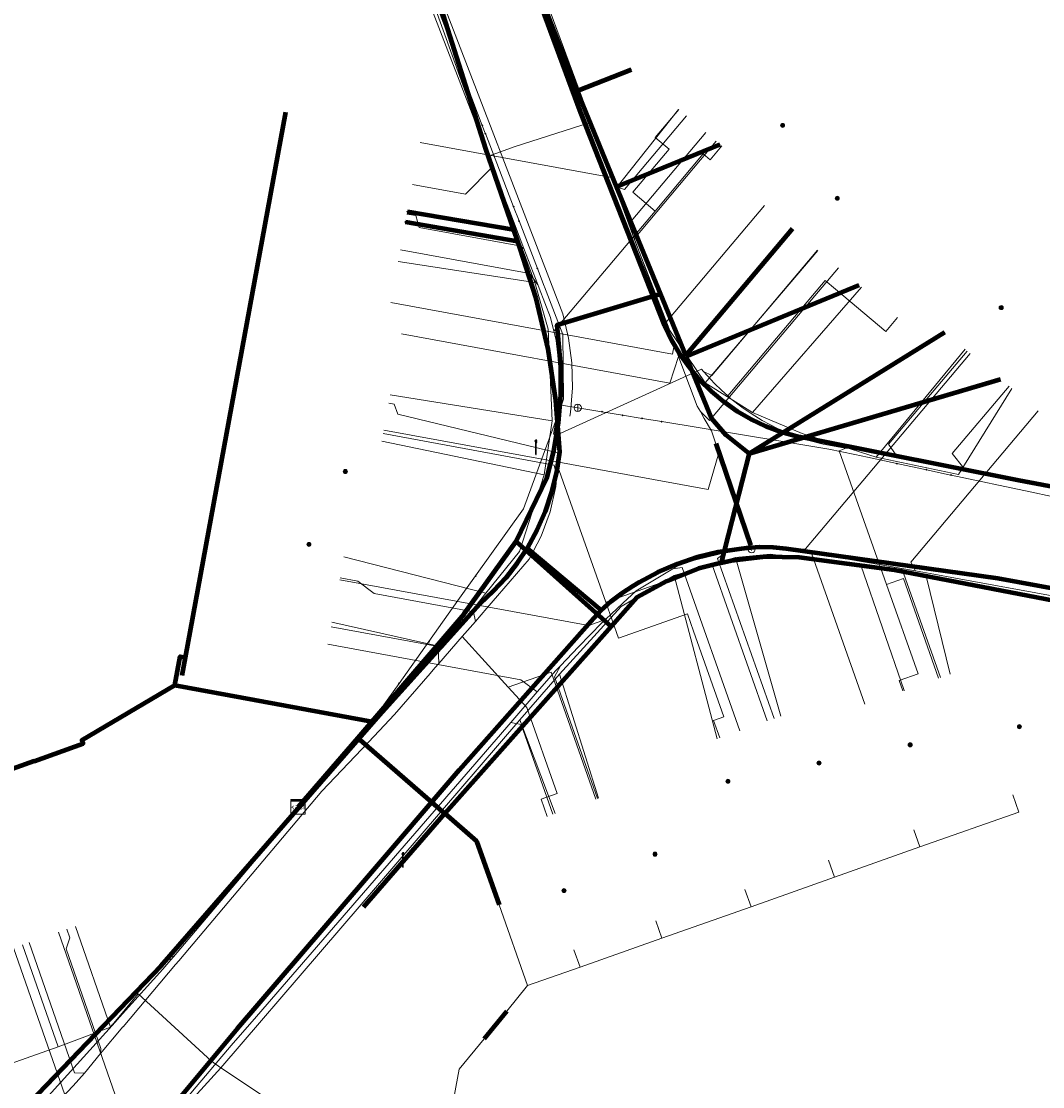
# Model space of a CAD drawing. Extents: x 152558 to 154479, y 462974 to 463683.
# Tile 218 of 256: x 153481 to 153537, y 463416 to 463475. Entities that reach past the tile are written whole.
import ezdxf
from ezdxf.enums import TextEntityAlignment as Align
from ezdxf.lldxf.tags import DXFTag

# ---------------------------------------------------------------- set-up
doc = ezdxf.new("R2010")
doc.units = 0
doc.header["$LTSCALE"] = 0.2
doc.layers.get('0').update_dxf_attribs({"linetype": 'CONTINUOUS'})
for name, color, linetype, lineweight in [('B-RO-KL-DATA_COAXIAAL_17_ZIGGO BV-G', 90, 'KL-DATA-N', 18), ('B-RO-KL-DATA_COAXIAAL_7_ZIGGO BV-G', 90, 'KL-DATA-N', 18), ('B-RO-KL-DATA_HULPSTUK_KPN BV-S', 90, 'CONTINUOUS', 25), ('B-RO-KL-DATA_HULPSTUK_ZIGGO BV-S', 90, 'CONTINUOUS', 25), ('B-RO-KL-DATA_KABELBED_KPN BV-G', 90, 'CONTINUOUS', 100), ('B-RO-KL-DATA_KABELBED_ZIGGO BV-G', 90, 'CONTINUOUS', 100), ('B-RO-KL-DATA_REGGEFIBER OPERATOR BV-G', 90, 'KL-DATA-N', 18), ('B-RO-KL-ET_LS_400 V_STEDIN NETBEHEER BV-G', 190, 'KL-LS-N', 18), ('B-RO-KL-ET_LS_GEMEENTE AMERSFOORT-S', 190, 'CONTINUOUS', 25), ('B-RO-KL-ET_LS_HULPSTUK_STEDIN NETBEHEER BV-S', 190, 'CONTINUOUS', 25), ('B-RO-KL-GAS_LD_HULPSTUK_STEDIN NETBEHEER BV-S', 50, 'CONTINUOUS', 25), ('B-RO-KL-GAS_LD_KOPER_22_0.1 BAR_STEDIN NETBEHEER BV-G', 50, 'KL-GAS-LD-N', 18), ('B-RO-KL-GAS_LD_MANTELBUIS_STAAL_110_STEDIN NETBEHEER BV-G', 50, 'CONTINUOUS', 100), ('B-RO-KL-GAS_LD_PVC_110_0.1 BAR_STEDIN NETBEHEER BV-G', 50, 'KL-GAS-LD-N', 18), ('B-RO-KL-GAS_LD_PVC_63_0.1 BAR_STEDIN NETBEHEER BV-G', 50, 'KL-GAS-LD-N', 18), ('B-RO-KL-WATER_100_VITENS-G', 170, 'KL-WATER-N', 18), ('B-RO-KL-WATER_HULPSTUK_VITENS-S', 170, 'CONTINUOUS', 25), ('B-RO-OG-INFO_VITENS-S', 7, 'CONTINUOUS', 25)]:
    doc.layers.add(name, color=color, linetype=linetype, lineweight=lineweight)
doc.styles.add('NLCS-ISO', font='NLCS-ISO.ttf')
tags = doc.linetypes.add('KL-DATA-N', pattern='A,4,-1,[101,NLCS.SHX,S=0.5,R=0,X=0,Y=0],-1,4,-1,["D",Standard,S=1,R=0,X=-0.25,Y=-0.5],-1.5', length=12.5).pattern_tags.tags
tags[18] = DXFTag(74, 10)
tags = doc.linetypes.add('KL-GAS-LD-N', pattern='A,4,-1,[69,NLCS.SHX,S=0.5,R=0,X=0,Y=0],-1,4,-1,["L",Standard,S=1,R=0,X=0.25,Y=-0.5],-2', length=13).pattern_tags.tags
tags[18] = DXFTag(74, 10)
tags = doc.linetypes.add('KL-LS-N', pattern='A,4,-1,[103,NLCS.SHX,S=0.75,R=0,X=0,Y=0],-1,4,-1,["L",Standard,S=1,R=0,X=0,Y=-0.5],-2', length=13).pattern_tags.tags
tags[18] = DXFTag(74, 10)
doc.linetypes.add('KL-WATER-N', pattern='A,7,-0.5,[168,NLCS.SHX,S=0.75,R=0,X=0.75,Y=0],-2', length=9.5)

# ---------------------------------------------------------------- blocks, each defined once
blk = doc.blocks.new('SKL-WTB_HULP_T STUK-SO')
at = {"color": 0, "linetype": 'ByBlock', "lineweight": 18}
blk.add_circle((0, 0), 1, dxfattribs=at)
at = {"color": 0, "linetype": 'ByBlock', "lineweight": -2, "style": 'NLCS-ISO'}
blk.add_text('T', height=1, dxfattribs=at).set_placement((0, 0), align=Align.MIDDLE_CENTER)
at = {"color": 0, "linetype": 'ByBlock', "lineweight": 18, "style": 'NLCS-ISO', "flags": 1}
for tag, p in [('TYPE', (1.5, 0)), ('OMSCHRIJVING', (1.5, -3)), ('LABEL', (1.5, -1.5))]:
    blk.add_attdef(tag, p, '', height=1, dxfattribs=at)
blk = doc.blocks.new('SKL-WTB_HULP_MOF-SO')
at = {"linetype": 'ByBlock', "lineweight": 18}
h = blk.add_hatch(color=0, dxfattribs=at)
h.dxf.hatch_style = 1
h.paths.add_polyline_path([(-0.5625, 0, 1), (0.5625, 0, 1)])
at = {"color": 0, "linetype": 'ByBlock', "lineweight": 18}
blk.add_circle((0, 0), 0.5625, dxfattribs=at)
at = {"color": 0, "linetype": 'ByBlock', "lineweight": 18, "style": 'NLCS-ISO', "flags": 1}
for tag, p in [('TYPE', (1.5, 0)), ('OMSCHRIJVING', (1.5, -3)), ('LABEL', (1.5, -1.5))]:
    blk.add_attdef(tag, p, '', height=1, dxfattribs=at)
blk = doc.blocks.new('SKL-WTB_HULP_KAST-SO')
at = {"color": 0, "linetype": 'ByBlock', "lineweight": 18}
for points in [[(-2, 2), (2, 2), (2, 1.68), (-2, 1.68)], [(-2, 1.52), (2, 1.52), (2, -2), (-2, -2)]]:
    blk.add_lwpolyline(points, close=True, dxfattribs=at)
at = {"color": 0, "linetype": 'ByBlock', "lineweight": 18, "style": 'NLCS-ISO'}
blk.add_text('kast', height=1.5, dxfattribs=at).set_placement((0, 0), align=Align.MIDDLE_CENTER)
at = {"color": 0, "linetype": 'ByBlock', "lineweight": 18, "style": 'NLCS-ISO', "flags": 1}
for tag, p in [('TYPE', (2.5, 0)), ('OMSCHRIJVING', (2.5, -3)), ('LABEL', (2.5, -1.5))]:
    blk.add_attdef(tag, p, '', height=1, dxfattribs=at)
blk = doc.blocks.new('SKL-WTB_HULP_AFSLUITER-SO')
at = {"color": 0, "linetype": 'ByBlock', "lineweight": 18}
blk.add_lwpolyline([(0, 0.8), (0, -0.8)], dxfattribs=at)
blk.add_circle((0, 0), 1, dxfattribs=at)
at = {"color": 0, "linetype": 'ByBlock', "lineweight": 18, "style": 'NLCS-ISO', "flags": 1}
for tag, p in [('TYPE', (1.5, 0)), ('OMSCHRIJVING', (1.5, -3)), ('LABEL', (1.5, -1.5))]:
    blk.add_attdef(tag, p, '', height=1, dxfattribs=at)
blk = doc.blocks.new('SKL-WTB_HULP_OVERIG-SO')
at = {"color": 0, "linetype": 'ByBlock', "lineweight": 18}
for points in [[(-0.14, 0.14), (0.14, -0.14)], [(0.14, 0.14), (-0.14, -0.14)]]:
    blk.add_lwpolyline(points, dxfattribs=at)
at = {"color": 0, "linetype": 'ByBlock', "lineweight": 18, "style": 'NLCS-ISO', "flags": 1}
for tag, p in [('TYPE', (1.5, 0)), ('OMSCHRIJVING', (1.5, -3)), ('LABEL', (1.5, -1.5))]:
    blk.add_attdef(tag, p, '', height=1, dxfattribs=at)
blk = doc.blocks.new('SKL-ET_LS_MAST-SO')
for p, q in [((-0.05, 2.07), (0.05, 2.07)), ((-0.05, -2), (0.05, -2))]:
    blk.add_line(p, q)
for points in [[(-0.18, 1.76), (-0.22, 1.76), (-0.22, 1.84), (-0.18, 1.84), (-0.18, 1.79)], [(-0.18, 1.49), (-0.22, 1.49), (-0.22, 1.57), (-0.18, 1.57), (-0.18, 1.52)], [(-0.18, 1.79), (-0.05, 1.79)], [(-0.18, 1.76), (-0.05, 1.76)], [(-0.18, 1.52), (-0.05, 1.52)], [(-0.18, 1.49), (-0.05, 1.49)], [(-0.05, -2), (-0.05, 2.07)], [(0.05, -2), (0.05, 2.07)], [(0.18, 1.92), (0.05, 1.92)], [(0.18, 1.89), (0.05, 1.89)], [(0.18, 1.66), (0.05, 1.66)], [(0.18, 1.63), (0.05, 1.63)], [(0.18, 1.39), (0.05, 1.39)], [(0.18, 1.36), (0.05, 1.36)], [(0.18, 1.89), (0.22, 1.89), (0.22, 1.97), (0.18, 1.97), (0.18, 1.92)], [(0.18, 1.63), (0.22, 1.63), (0.22, 1.71), (0.18, 1.71), (0.18, 1.66)], [(0.18, 1.36), (0.22, 1.36), (0.22, 1.44), (0.18, 1.44), (0.18, 1.39)]]:
    blk.add_lwpolyline(points)
blk = doc.blocks.new('SOG-INFO_OVERIG-SO')
at = {"color": 0, "linetype": 'ByBlock', "lineweight": 18}
for points in [[(-0.14, 0.14), (0.14, -0.14)], [(0.14, 0.14), (-0.14, -0.14)]]:
    blk.add_lwpolyline(points, dxfattribs=at)
at = {"color": 0, "linetype": 'ByBlock', "lineweight": 18, "style": 'NLCS-ISO', "flags": 1}
for tag, p in [('TYPE', (1.5, 0)), ('OMSCHRIJVING', (1.5, -3)), ('LABEL', (1.5, -1.5))]:
    blk.add_attdef(tag, p, '', height=1, dxfattribs=at)

msp = doc.modelspace()

# ---------------------------------------------------------------- linework, layer by layer
at = {"layer": 'B-RO-KL-DATA_COAXIAAL_17_ZIGGO BV-G', "flags": 128}
for points in [[(153570.563, 463365.267), (153570.754, 463365.104), (153571.07, 463364.835), (153572.366, 463366.358), (153573.129, 463367.254), (153575.669, 463370.239), (153576.551, 463371.276), (153580.507, 463375.924), (153580.498, 463375.926), (153581.116, 463379.357), (153582.052, 463384.548), (153582.957, 463389.565), (153583.83, 463394.408), (153583.948, 463395.062), (153584.543, 463398.363), (153582.689, 463403.173), (153582.659, 463403.262), (153579.46, 463412.679), (153577.318, 463418.766), (153576.914, 463419.915), (153575.684, 463423.409), (153573.229, 463430.385), (153571.065, 463432.662), (153568.208, 463435.67), (153563.426, 463438.007), (153560.991, 463438.47), (153558.348, 463438.973), (153558.32, 463438.978), (153530.777, 463444.262), (153529.054, 463444.592), (153529.051, 463444.6), (153526.199, 463445.003), (153525.37, 463445.105), (153523.815, 463445.297), (153523.809, 463445.297), (153521.943, 463445.332), (153520.088, 463445.123), (153519.524, 463444.983), (153521.067, 463450.999), (153519.785, 463452.01), (153518.992, 463452.939), (153518.509, 463454.006), (153518.044, 463455.252), (153517.605, 463456.322), (153517.583, 463456.375), (153516.199, 463459.749), (153513.786, 463465.63), (153512.019, 463469.937), (153512.011, 463469.928), (153511.63, 463470.903), (153507.569, 463481.3), (153507.105, 463482.487), (153505.689, 463486.419), (153505.566, 463486.374), (153505.249, 463487.236), (153503.188, 463492.846), (153502.51, 463494.69), (153503.074, 463494.896), (153502.531, 463496.375), (153502.102, 463497.544)], [(153570.563, 463365.267), (153570.754, 463365.104), (153571.07, 463364.835), (153572.366, 463366.358), (153573.129, 463367.254), (153575.669, 463370.239), (153576.551, 463371.276), (153580.507, 463375.924), (153580.498, 463375.926), (153581.116, 463379.357), (153582.052, 463384.548), (153582.957, 463389.565), (153583.83, 463394.408), (153583.948, 463395.062), (153584.543, 463398.363), (153582.689, 463403.173), (153582.659, 463403.262), (153579.46, 463412.679), (153577.318, 463418.766), (153576.914, 463419.915), (153575.684, 463423.409), (153573.229, 463430.385), (153571.065, 463432.662), (153568.208, 463435.67), (153563.426, 463438.007), (153560.991, 463438.47), (153558.348, 463438.973), (153558.32, 463438.978), (153530.777, 463444.262), (153529.054, 463444.592), (153529.051, 463444.6), (153526.199, 463445.003), (153525.37, 463445.105), (153523.815, 463445.297), (153523.809, 463445.297), (153521.943, 463445.332), (153520.088, 463445.123), (153519.524, 463444.983), (153518.276, 463444.673), (153516.539, 463443.99), (153514.906, 463443.086), (153514.879, 463443.057), (153513.483, 463441.487), (153504.358, 463431.226), (153500, 463435.01), (153499.577, 463435.377), (153496.3, 463431.603)]]:
    msp.add_lwpolyline(points, dxfattribs=at)
at = {"layer": 'B-RO-KL-DATA_COAXIAAL_7_ZIGGO BV-G', "flags": 128}
for points in [[(153496.3, 463431.603), (153499.577, 463435.377), (153499.621, 463435.428), (153500, 463435.871), (153500.356, 463436.286), (153505.428, 463442.196), (153508.207, 463446.021), (153508.273, 463446.157), (153509.967, 463449.631), (153510.35, 463451.134), (153510.606, 463452.665), (153510.732, 463454.212), (153510.727, 463455.763), (153510.525, 463458.054), (153516.199, 463459.749), (153513.786, 463465.63), (153512.019, 463469.937), (153512.011, 463469.928), (153511.63, 463470.903), (153514.599, 463472.062)], [(153496.3, 463431.603), (153499.577, 463435.377), (153499.621, 463435.428), (153500, 463435.871), (153500.356, 463436.286), (153505.428, 463442.196), (153508.207, 463446.021), (153508.273, 463446.157), (153509.967, 463449.631), (153510.35, 463451.134), (153510.606, 463452.665), (153510.732, 463454.212), (153510.727, 463455.763), (153510.525, 463458.054), (153516.199, 463459.749), (153513.786, 463465.63), (153519.466, 463467.96)], [(153496.3, 463431.603), (153499.577, 463435.377), (153499.621, 463435.428), (153500, 463435.871), (153500.356, 463436.286), (153505.428, 463442.196), (153508.207, 463446.021), (153508.273, 463446.157), (153509.967, 463449.631), (153510.35, 463451.134), (153510.606, 463452.665), (153510.732, 463454.212), (153510.727, 463455.763), (153510.525, 463458.054), (153516.199, 463459.749), (153517.583, 463456.375), (153523.435, 463463.319)], [(153496.3, 463431.603), (153499.577, 463435.377), (153499.621, 463435.428), (153500, 463435.871), (153500.356, 463436.286), (153505.428, 463442.196), (153508.207, 463446.021), (153508.273, 463446.157), (153509.967, 463449.631), (153510.35, 463451.134), (153510.606, 463452.665), (153510.732, 463454.212), (153510.727, 463455.763), (153510.525, 463458.054), (153516.199, 463459.749), (153517.583, 463456.375), (153517.605, 463456.322), (153527.108, 463460.223)], [(153496.3, 463431.603), (153499.577, 463435.377), (153500, 463435.01), (153504.358, 463431.226), (153513.483, 463441.487), (153514.879, 463443.057), (153514.906, 463443.086), (153516.539, 463443.99), (153518.276, 463444.673), (153519.524, 463444.983), (153521.067, 463450.999), (153531.812, 463457.646)], [(153496.3, 463431.603), (153499.577, 463435.377), (153500, 463435.01), (153504.358, 463431.226), (153513.483, 463441.487), (153514.879, 463443.057), (153514.906, 463443.086), (153516.539, 463443.99), (153518.276, 463444.673), (153519.524, 463444.983), (153521.067, 463450.999), (153534.864, 463455.074)], [(153496.3, 463431.603), (153499.577, 463435.377), (153499.621, 463435.428), (153500, 463435.871), (153500.356, 463436.286), (153500, 463436.351), (153493.921, 463437.467), (153489.539, 463438.272), (153489.829, 463439.85), (153490.124, 463439.796)], [(153496.3, 463431.603), (153499.577, 463435.377), (153499.621, 463435.428), (153500, 463435.871), (153500.356, 463436.286), (153500, 463436.351), (153493.921, 463437.467), (153489.539, 463438.272), (153489.829, 463439.85), (153490.124, 463439.796)], [(153496.3, 463431.603), (153499.577, 463435.377), (153499.621, 463435.428), (153500, 463435.871), (153500.356, 463436.286), (153500, 463436.351), (153493.921, 463437.467), (153489.539, 463438.272), (153489.829, 463439.85), (153490.124, 463439.796)], [(153496.3, 463431.603), (153499.577, 463435.377), (153499.621, 463435.428), (153500, 463435.871), (153500.356, 463436.286), (153500, 463436.351), (153493.921, 463437.467), (153489.539, 463438.272), (153489.829, 463439.85), (153490.124, 463439.796)], [(153496.3, 463431.603), (153499.577, 463435.377), (153499.621, 463435.428), (153500, 463435.871), (153500.356, 463436.286), (153500, 463436.351), (153493.921, 463437.467), (153489.539, 463438.272), (153489.829, 463439.85), (153490.124, 463439.796)], [(153496.3, 463431.603), (153499.577, 463435.377), (153499.621, 463435.428), (153500, 463435.871), (153500.356, 463436.286), (153500, 463436.351), (153493.921, 463437.467), (153489.539, 463438.272), (153489.829, 463439.85), (153490.124, 463439.796)], [(153496.3, 463431.603), (153499.577, 463435.377), (153499.621, 463435.428), (153500, 463435.871), (153500.356, 463436.286), (153500, 463436.351), (153493.921, 463437.467), (153489.539, 463438.272), (153484.442, 463435.262), (153484.506, 463435.073), (153481.814, 463434.11), (153476.747, 463432.297), (153472.567, 463430.801), (153466.613, 463428.671)], [(153496.3, 463431.603), (153499.577, 463435.377), (153499.621, 463435.428), (153500, 463435.871), (153500.356, 463436.286), (153500, 463436.351), (153493.921, 463437.467), (153489.539, 463438.272), (153484.442, 463435.262), (153484.506, 463435.073), (153481.814, 463434.11), (153476.747, 463432.297), (153472.567, 463430.801), (153466.613, 463428.671)], [(153496.3, 463431.603), (153499.577, 463435.377), (153499.621, 463435.428), (153500, 463435.871), (153500.356, 463436.286), (153500, 463436.351), (153493.921, 463437.467), (153489.539, 463438.272), (153484.442, 463435.262), (153484.506, 463435.073), (153481.814, 463434.11), (153476.747, 463432.297), (153472.567, 463430.801), (153466.613, 463428.671)], [(153496.3, 463431.603), (153499.577, 463435.377), (153499.621, 463435.428), (153500, 463435.871), (153500.356, 463436.286), (153500, 463436.351), (153493.921, 463437.467), (153489.539, 463438.272), (153484.442, 463435.262), (153484.506, 463435.073), (153481.814, 463434.11), (153476.747, 463432.297), (153472.567, 463430.801)], [(153496.3, 463431.603), (153499.577, 463435.377), (153499.621, 463435.428), (153500, 463435.871), (153500.356, 463436.286), (153500, 463436.351), (153493.921, 463437.467), (153489.539, 463438.272), (153484.442, 463435.262), (153484.506, 463435.073), (153481.814, 463434.11), (153476.747, 463432.297)], [(153481.814, 463434.11), (153484.506, 463435.073), (153484.442, 463435.262), (153489.539, 463438.272), (153493.921, 463437.467), (153500, 463436.351), (153500.356, 463436.286), (153500, 463435.871), (153499.621, 463435.428), (153499.577, 463435.377), (153496.3, 463431.603)], [(153496.3, 463431.603), (153499.577, 463435.377), (153500, 463435.01), (153504.358, 463431.226), (153506.107, 463429.707), (153507.337, 463426.225), (153508.906, 463421.786), (153507.759, 463420.387), (153506.516, 463418.871), (153505.151, 463417.207), (153504.971, 463416.22), (153504.585, 463414.1), (153503.742, 463409.471), (153502.758, 463409.65)], [(153496.3, 463431.603), (153499.577, 463435.377), (153500, 463435.01), (153504.358, 463431.226), (153506.107, 463429.707), (153507.337, 463426.225), (153508.906, 463421.786), (153507.759, 463420.387), (153506.516, 463418.871), (153505.151, 463417.207), (153504.971, 463416.22), (153504.585, 463414.1), (153503.601, 463414.279)], [(153496.3, 463431.603), (153499.577, 463435.377), (153500, 463435.01), (153504.358, 463431.226), (153506.107, 463429.707), (153507.337, 463426.225), (153508.906, 463421.786), (153511.781, 463422.802), (153516.277, 463424.39), (153521.168, 463426.118), (153520.835, 463427.061)], [(153496.3, 463431.603), (153499.577, 463435.377), (153500, 463435.01), (153504.358, 463431.226), (153506.107, 463429.707), (153507.337, 463426.225), (153508.906, 463421.786), (153511.781, 463422.802), (153516.277, 463424.39), (153521.168, 463426.118), (153525.747, 463427.736), (153525.414, 463428.679)], [(153535.534, 463432.255), (153535.867, 463431.312), (153530.438, 463429.393), (153525.747, 463427.736), (153521.168, 463426.118), (153516.277, 463424.39), (153511.781, 463422.802), (153508.906, 463421.786), (153507.337, 463426.225), (153506.107, 463429.707), (153504.358, 463431.226), (153500, 463435.01), (153499.577, 463435.377), (153496.3, 463431.603)], [(153530.105, 463430.337), (153530.438, 463429.393), (153525.747, 463427.736), (153521.168, 463426.118), (153516.277, 463424.39), (153511.781, 463422.802), (153508.906, 463421.786), (153507.337, 463426.225), (153506.107, 463429.707), (153504.358, 463431.226), (153500, 463435.01), (153499.577, 463435.377), (153496.3, 463431.603)], [(153496.3, 463431.603), (153499.577, 463435.377), (153500, 463435.01), (153504.358, 463431.226), (153506.107, 463429.707), (153507.337, 463426.225), (153508.906, 463421.786), (153511.781, 463422.802), (153511.448, 463423.744)], [(153496.3, 463431.603), (153499.577, 463435.377), (153500, 463435.01), (153504.358, 463431.226), (153506.107, 463429.707), (153507.337, 463426.225), (153508.906, 463421.786), (153511.781, 463422.802), (153516.277, 463424.39), (153515.944, 463425.333)], [(153499.118, 463389.669), (153500.102, 463389.49), (153501.027, 463394.568), (153501.869, 463399.19), (153502.766, 463404.112), (153503.742, 463409.471), (153504.585, 463414.1), (153504.971, 463416.22), (153505.151, 463417.207), (153506.516, 463418.871), (153507.759, 463420.387), (153508.906, 463421.786), (153507.337, 463426.225), (153506.107, 463429.707), (153504.358, 463431.226), (153500, 463435.01), (153499.577, 463435.377), (153496.3, 463431.603)], [(153500.043, 463394.747), (153501.027, 463394.568), (153501.869, 463399.19), (153502.766, 463404.112), (153503.742, 463409.471), (153504.585, 463414.1), (153504.971, 463416.22), (153505.151, 463417.207), (153506.516, 463418.871), (153507.759, 463420.387), (153508.906, 463421.786), (153507.337, 463426.225), (153506.107, 463429.707), (153504.358, 463431.226), (153500, 463435.01), (153499.577, 463435.377), (153496.3, 463431.603)], [(153500.885, 463399.37), (153501.869, 463399.19), (153502.766, 463404.112), (153503.742, 463409.471), (153504.585, 463414.1), (153504.971, 463416.22), (153505.151, 463417.207), (153506.516, 463418.871), (153507.759, 463420.387), (153508.906, 463421.786), (153507.337, 463426.225), (153506.107, 463429.707), (153504.358, 463431.226), (153500, 463435.01), (153499.577, 463435.377), (153496.3, 463431.603)], [(153501.782, 463404.292), (153502.766, 463404.112), (153503.742, 463409.471), (153504.585, 463414.1), (153504.971, 463416.22), (153505.151, 463417.207), (153506.516, 463418.871), (153507.759, 463420.387), (153508.906, 463421.786), (153507.337, 463426.225), (153506.107, 463429.707), (153504.358, 463431.226), (153500, 463435.01), (153499.577, 463435.377), (153496.3, 463431.603)]]:
    msp.add_lwpolyline(points, dxfattribs=at)
at = {"layer": 'B-RO-KL-DATA_KABELBED_KPN BV-G', "flags": 128}
for points in [[(153553.704, 463446.146), (153535.868, 463449.518), (153524.562, 463451.754), (153523.685, 463451.92), (153522.825, 463452.16), (153521.989, 463452.473), (153521.182, 463452.855), (153520.411, 463453.305), (153519.681, 463453.819), (153518.998, 463454.393), (153518.365, 463455.023), (153517.789, 463455.704), (153517.272, 463456.432), (153516.82, 463457.202), (153516.434, 463458.007), (153511.817, 463469.698), (153500.777, 463499.581), (153500.622, 463500), (153500, 463501.687), (153499.012, 463504.367), (153494.166, 463502.593), (153494.165, 463502.593)], [(153494.166, 463502.593), (153495.128, 463500), (153500, 463486.866), (153500.634, 463485.156), (153503.655, 463477.013), (153506.596, 463467.71), (153508.132, 463463.262), (153508.35, 463462.629), (153508.484, 463462.241), (153509.357, 463459.523), (153510.011, 463456.744), (153510.443, 463453.921), (153510.65, 463451.074), (153510.483, 463449.964), (153510.219, 463448.873), (153509.861, 463447.809), (153509.41, 463446.781), (153508.871, 463445.797), (153508.871, 463445.796)], [(153508.132, 463463.262), (153502.303, 463464.262)], [(153508.132, 463463.262), (153508.35, 463462.629), (153502.198, 463463.69)], [(153508.871, 463445.796), (153508.317, 463444.958), (153507.699, 463444.167), (153507.021, 463443.427), (153506.286, 463442.742), (153500.913, 463436.79), (153500, 463435.742), (153488.769, 463422.861), (153480.672, 463414.413), (153480.181, 463413.762), (153479.635, 463413.157), (153479.037, 463412.603), (153478.392, 463412.104), (153477.706, 463411.664), (153476.983, 463411.286), (153476.23, 463410.974), (153475.452, 463410.73), (153474.656, 463410.555), (153473.847, 463410.452), (153473.032, 463410.421), (153472.218, 463410.462), (153459.406, 463412.53), (153429.412, 463417.696)], [(153512.947, 463442.383), (153508.871, 463445.797), (153508.871, 463445.797)], [(153512.947, 463442.383), (153513.495, 463442.881), (153514.081, 463443.332), (153514.702, 463443.735), (153515.023, 463443.925), (153516.051, 463444.477), (153517.123, 463444.94), (153518.229, 463445.311), (153519.363, 463445.587), (153520.516, 463445.767), (153520.923, 463445.812), (153521.65, 463445.863), (153522.379, 463445.852), (153523.104, 463445.781), (153534.716, 463444.153), (153553.089, 463440.778), (153563.359, 463438.707), (153564.209, 463438.499), (153565.043, 463438.236)], [(153512.947, 463442.383), (153512.518, 463441.931), (153505.149, 463433.61), (153500, 463427.604), (153492.984, 463419.422), (153488.417, 463413.961), (153487.427, 463412.962), (153486.528, 463411.88), (153485.727, 463410.725), (153485.029, 463409.503), (153484.44, 463408.226), (153483.964, 463406.903), (153483.606, 463405.543), (153483.367, 463404.157), (153483.249, 463402.755), (153483.254, 463401.349), (153483.382, 463399.948), (153483.631, 463398.564), (153483.631, 463398.563)]]:
    msp.add_lwpolyline(points, dxfattribs=at)
at = {"layer": 'B-RO-KL-DATA_KABELBED_ZIGGO BV-G', "flags": 128}
for points in [[(153507.569, 463481.3), (153511.63, 463470.903)], [(153511.63, 463470.903), (153514.599, 463472.062)], [(153511.63, 463470.903), (153513.786, 463465.63)], [(153490.124, 463439.796), (153495.624, 463469.732)], [(153513.786, 463465.63), (153519.466, 463467.96)], [(153513.786, 463465.63), (153516.199, 463459.749)], [(153523.435, 463463.319), (153517.583, 463456.375)], [(153517.605, 463456.322), (153527.108, 463460.223)], [(153508.273, 463446.157), (153509.967, 463449.631), (153510.35, 463451.134), (153510.606, 463452.665), (153510.732, 463454.212), (153510.727, 463455.763), (153510.525, 463458.054), (153516.199, 463459.749)], [(153516.199, 463459.749), (153517.583, 463456.375)], [(153521.067, 463450.999), (153531.812, 463457.646)], [(153517.583, 463456.375), (153517.605, 463456.322)], [(153517.605, 463456.322), (153518.992, 463452.939), (153519.785, 463452.01), (153521.067, 463450.999)], [(153521.067, 463450.999), (153534.864, 463455.074)], [(153521.067, 463450.999), (153519.524, 463444.983)], [(153500.356, 463436.286), (153505.428, 463442.196), (153508.273, 463446.157)], [(153508.273, 463446.157), (153513.483, 463441.487)], [(153519.524, 463444.983), (153518.276, 463444.673), (153516.539, 463443.99), (153514.906, 463443.086), (153513.483, 463441.487)], [(153519.524, 463444.983), (153520.088, 463445.123), (153521.943, 463445.332), (153523.815, 463445.297), (153529.051, 463444.6), (153558.32, 463438.978)], [(153513.483, 463441.487), (153504.358, 463431.226)], [(153489.539, 463438.272), (153489.829, 463439.85), (153490.124, 463439.796)], [(153489.942, 463438.808), (153490.124, 463439.796)], [(153481.814, 463434.11), (153484.506, 463435.073), (153484.442, 463435.262), (153489.539, 463438.272)], [(153489.539, 463438.272), (153493.921, 463437.467)], [(153493.921, 463437.467), (153500.356, 463436.286)], [(153499.577, 463435.377), (153500.356, 463436.286)], [(153496.3, 463431.603), (153499.577, 463435.377)], [(153504.358, 463431.226), (153499.577, 463435.377)], [(153481.814, 463434.11), (153476.747, 463432.297)], [(153504.358, 463431.226), (153499.891, 463426.094)], [(153504.358, 463431.226), (153506.107, 463429.707), (153507.337, 463426.225)], [(153507.759, 463420.387), (153506.516, 463418.871)]]:
    msp.add_lwpolyline(points, dxfattribs=at)
at = {"layer": 'B-RO-KL-DATA_REGGEFIBER OPERATOR BV-G', "flags": 128}
for points in [[(153502.277, 463479.796), (153506.764, 463467.302)], [(153513.744, 463465.528), (153517.187, 463469.881)], [(153506.764, 463467.302), (153508.213, 463467.848), (153512.282, 463469.132), (153513.744, 463465.528)], [(153514.745, 463462.781), (153519.261, 463468.133)], [(153506.764, 463467.302), (153506.967, 463466.711)], [(153502.578, 463465.758), (153505.5, 463465.221), (153506.967, 463466.711)], [(153506.967, 463466.711), (153509.306, 463460.384)], [(153513.744, 463465.528), (153514.745, 463462.781)], [(153514.745, 463462.781), (153516.705, 463457.733), (153518.648, 463454.878)], [(153518.648, 463454.878), (153524.834, 463462.139)], [(153501.799, 463461.521), (153509.306, 463460.384)], [(153509.306, 463460.384), (153510.04, 463457.806), (153510.248, 463452.788)], [(153521.243, 463453.238), (153527.229, 463460.121)], [(153528.032, 463450.79), (153532.922, 463456.711)], [(153518.648, 463454.878), (153521.243, 463453.238)], [(153501.364, 463454.206), (153510.248, 463452.788)], [(153528.032, 463450.79), (153532.554, 463449.843), (153535.475, 463454.559)], [(153521.243, 463453.238), (153523.982, 463452.09), (153528.032, 463450.79)], [(153509.819, 463449.811), (153510.248, 463452.788)], [(153500.899, 463451.674), (153509.819, 463449.811)], [(153506.614, 463443.333), (153508.463, 463445.609), (153509.819, 463449.811)], [(153520.306, 463445.275), (153522.216, 463445.46), (153527.201, 463444.853)], [(153498.821, 463445.324), (153506.614, 463443.333)], [(153516.957, 463444.302), (153520.306, 463445.275)], [(153520.306, 463445.275), (153522.811, 463436.574)], [(153527.201, 463444.853), (153529.576, 463437.989)], [(153527.201, 463444.853), (153530.778, 463444.258), (153532.097, 463438.879)], [(153510.648, 463438.875), (153514.039, 463442.589), (153516.957, 463444.302)], [(153516.957, 463444.302), (153519.307, 463435.337)], [(153498.162, 463441.74), (153504.266, 463440.36), (153506.614, 463443.333)], [(153508.484, 463436.371), (153510.648, 463438.875)], [(153510.648, 463438.875), (153512.789, 463432.067)], [(153529.576, 463437.989), (153529.6, 463438)], [(153492.063, 463417.266), (153508.484, 463436.371)], [(153508.484, 463436.371), (153510.425, 463431.232)], [(153484.079, 463425.037), (153486.01, 463419.509)], [(153481.177, 463424.024), (153483.134, 463418.419)], [(153486.01, 463419.509), (153487.521, 463421.325), (153491.557, 463417.637), (153492.063, 463417.266)], [(153483.134, 463418.419), (153486.01, 463419.509)], [(153476.972, 463416.247), (153483.134, 463418.419)], [(153489.579, 463413.094), (153489.859, 463414.837), (153492.063, 463417.266)], [(153492.063, 463417.266), (153496.161, 463414.543)]]:
    msp.add_lwpolyline(points, dxfattribs=at)
at = {"layer": 'B-RO-KL-ET_LS_400 V_STEDIN NETBEHEER BV-G', "flags": 128}
for points in [[(153484.348, 463529.397), (153494.992, 463500), (153500, 463487.653), (153503.749, 463477.052), (153510.837, 463458.654), (153511.153, 463457.315), (153511.325, 463455.96), (153511.359, 463454.596), (153511.251, 463453.235), (153511.214, 463453.032)], [(153500.68, 463483.609), (153501.142, 463482.325), (153502.336, 463478.947), (153503.092, 463476.809), (153506.168, 463468.826), (153506.319, 463468.435), (153507.867, 463464.416), (153508.704, 463462.244), (153509.463, 463460.274), (153509.544, 463460.063), (153510.167, 463458.447), (153510.342, 463457.706), (153510.463, 463457.19), (153510.626, 463455.907), (153510.658, 463454.615), (153510.556, 463453.326), (153510.323, 463452.054), (153510.52, 463452.018)], [(153517.196, 463469.873), (153515.908, 463468.344), (153516.672, 463467.699), (153514.674, 463465.329), (153515.898, 463464.298)], [(153519.567, 463467.875), (153518.922, 463467.111), (153518.54, 463467.433), (153515.898, 463464.298)], [(153515.898, 463464.298), (153510.342, 463457.706)], [(153502.28, 463464.136), (153502.771, 463464.045), (153502.958, 463463.401)], [(153502.958, 463463.401), (153508.465, 463462.389), (153508.704, 463462.244)], [(153501.918, 463462.168), (153509.021, 463460.863), (153509.444, 463460.267), (153509.463, 463460.274)], [(153524.813, 463462.156), (153519.013, 463455.275), (153518.558, 463455.493)], [(153525.809, 463460.01), (153525.239, 463460.49), (153519.896, 463454.148)], [(153529.206, 463458.455), (153528.562, 463457.69), (153525.809, 463460.01)], [(153533.036, 463456.615), (153528.721, 463451.495), (153529.128, 463450.891)], [(153578.308, 463439.137), (153578.372, 463439.538), (153578.352, 463439.839), (153578.307, 463440.005), (153578.246, 463440.15), (153578.122, 463440.348), (153577.947, 463440.532), (153575.547, 463442.395), (153572.329, 463444.893), (153571.463, 463444.554), (153571.186, 463444.446), (153570.004, 463444.114), (153568.794, 463443.901), (153567.569, 463443.81), (153566.341, 463443.842), (153562.796, 463444.514), (153562.149, 463444.636), (153562.041, 463444.656), (153558.895, 463445.252), (153557.741, 463445.471), (153557.397, 463445.536), (153553.331, 463446.306), (153552.753, 463446.416), (153537.52, 463449.301), (153536.758, 463449.445), (153532.848, 463450.186), (153532.348, 463450.281), (153531.91, 463450.364), (153529.128, 463450.891), (153527.5, 463451.199), (153527.042, 463451.221), (153526.378, 463451.287), (153526.245, 463451.3), (153525.125, 463451.502), (153524.271, 463451.73), (153523.32, 463452.065), (153522.621, 463452.371), (153521.786, 463452.807), (153521.171, 463453.184), (153520.662, 463453.536), (153520.066, 463453.999), (153519.896, 463454.148), (153519.541, 463454.46), (153519.164, 463454.826), (153518.558, 463455.493), (153518.445, 463455.623), (153510.52, 463452.018)], [(153535.33, 463454.681), (153532.213, 463450.984), (153532.848, 463450.186)], [(153501.281, 463453.755), (153501.576, 463453.7), (153501.781, 463453.154)], [(153501.781, 463453.154), (153510.56, 463451.033)], [(153510.52, 463452.018), (153510.56, 463451.033), (153510.578, 463450.596), (153510.553, 463450.321), (153510.509, 463449.823), (153510.451, 463449.179), (153510.141, 463447.791), (153509.653, 463446.454), (153508.994, 463445.192), (153507.253, 463443.184), (153506.656, 463442.495), (153506.035, 463441.778), (153505.317, 463440.95), (153504.036, 463439.473), (153503.818, 463439.221), (153503.557, 463438.921), (153501.602, 463436.666), (153500.759, 463435.778), (153500.161, 463435.149), (153497.61, 463432.461), (153489.752, 463423.147), (153489.582, 463422.945), (153486.702, 463419.53), (153486.688, 463419.514), (153485.465, 463418.064), (153484.573, 463416.975), (153483.963, 463416.278), (153483.293, 463415.598), (153482.929, 463415.263), (153482.535, 463414.905), (153481.904, 463414.387), (153481.054, 463413.759), (153480.257, 463413.238), (153479.527, 463412.811), (153478.687, 463412.374), (153477.946, 463412.034), (153477.07, 463411.684), (153476.598, 463411.519), (153475.616, 463411.215), (153474.99, 463411.054), (153474.412, 463410.927), (153473.321, 463410.744), (153472.658, 463410.661), (153472.1, 463410.613), (153471.077, 463410.571), (153470.483, 463410.573), (153469.985, 463410.591), (153469.056, 463410.66), (153468.26, 463410.758), (153467.114, 463410.949), (153465.582, 463411.211), (153462.421, 463411.75), (153460.52, 463412.075), (153457.894, 463412.523), (153433.105, 463416.755), (153426.278, 463417.921)], [(153500.974, 463452.083), (153510.357, 463450.359), (153510.489, 463449.825), (153510.509, 463449.823)], [(153528.601, 463443.796), (153526.006, 463451.14), (153526.378, 463451.287)], [(153513.2, 463442.83), (153510.553, 463450.321)], [(153522.06, 463436.309), (153519.029, 463444.889), (153513.2, 463442.83)], [(153498.607, 463444.161), (153499.59, 463443.98), (153500.484, 463443.308), (153505.929, 463442.307), (153506.035, 463441.778)], [(153531.463, 463438.656), (153529.531, 463444.124), (153528.601, 463443.796)], [(153529.496, 463437.961), (153529.296, 463438.526), (153530.333, 463438.893), (153528.601, 463443.796)], [(153518.015, 463441.243), (153517.681, 463442.186), (153513.899, 463440.85), (153513.2, 463442.83)], [(153498.114, 463441.476), (153504.002, 463440.394), (153504.036, 463439.473)], [(153507.842, 463438.168), (153505.317, 463440.95)], [(153519.447, 463435.386), (153519.114, 463436.329), (153519.68, 463436.529), (153518.015, 463441.243)], [(153512.653, 463432.019), (153510.189, 463438.997), (153507.842, 463438.168)], [(153509.973, 463431.072), (153509.64, 463432.015), (153510.528, 463432.329), (153508.863, 463437.044), (153507.842, 463438.168)], [(153483.616, 463424.876), (153483.781, 463424.404), (153483.568, 463423.8)], [(153481.539, 463424.15), (153484.036, 463416.999), (153484.573, 463416.975)], [(153483.568, 463423.8), (153485.474, 463418.342), (153485.465, 463418.064)]]:
    msp.add_lwpolyline(points, dxfattribs=at)
at = {"layer": 'B-RO-KL-GAS_LD_KOPER_22_0.1 BAR_STEDIN NETBEHEER BV-G', "flags": 128}
for points in [[(153517.618, 463469.517), (153514.22, 463465.485), (153513.699, 463465.642)], [(153518.689, 463468.615), (153514.584, 463463.745), (153514.655, 463463.054)], [(153503.002, 463468.067), (153513.516, 463466.136)], [(153521.906, 463464.607), (153516.487, 463458.178)], [(153525.96, 463461.19), (153518.887, 463452.796), (153518.386, 463453.288)], [(153501.389, 463459.287), (153516.858, 463456.445), (153516.954, 463456.935)], [(153501.979, 463457.551), (153516.709, 463454.844), (153517.184, 463456.323)], [(153533.189, 463456.486), (153524.151, 463445.761), (153523.45, 463445.706)], [(153536.935, 463453.328), (153529.939, 463445.028), (153530.192, 463444.553)], [(153501.01, 463452.279), (153518.821, 463449.008), (153519.397, 463451.035)], [(153522.437, 463436.442), (153519.332, 463445.232), (153519.756, 463445.535)], [(153527.416, 463437.226), (153524.482, 463445.529)], [(153520.551, 463435.776), (153517.39, 463444.725), (153516.884, 463444.654)], [(153531.564, 463438.691), (153529.449, 463444.68)], [(153498.589, 463444.062), (153512.257, 463441.549), (153513.183, 463441.887)], [(153497.938, 463440.521), (153508.536, 463438.575), (153509.43, 463437.903)], [(153512.747, 463432.052), (153510.385, 463438.742), (153510.704, 463439.343)], [(153510.296, 463431.187), (153508.556, 463436.112), (153507.984, 463436.23)], [(153483.144, 463424.711), (153488.238, 463410.121), (153487.976, 463408.4), (153487.996, 463408.396)], [(153480.689, 463423.854), (153486.044, 463408.515), (153485.545, 463408.431)]]:
    msp.add_lwpolyline(points, dxfattribs=at)
at = {"layer": 'B-RO-KL-GAS_LD_MANTELBUIS_STAAL_110_STEDIN NETBEHEER BV-G', "flags": 128}
msp.add_lwpolyline([(153519.231, 463451.536), (153521.132, 463445.951)], dxfattribs=at)
at = {"layer": 'B-RO-KL-GAS_LD_PVC_110_0.1 BAR_STEDIN NETBEHEER BV-G', "flags": 128}
for points in [[(153484.596, 463406.832), (153484.666, 463407.158), (153484.78, 463407.686), (153484.963, 463408.539), (153485.545, 463408.431), (153487.915, 463407.992), (153487.996, 463408.396), (153488.506, 463410.941), (153488.512, 463411.474), (153487.641, 463412.587), (153488.021, 463413.037), (153488.144, 463413.183), (153488.634, 463413.763), (153490.717, 463416.227), (153491.222, 463416.825), (153491.722, 463417.417), (153492.634, 463418.497), (153494.019, 463420.096), (153507.765, 463435.976), (153507.984, 463436.23), (153509.43, 463437.903), (153509.709, 463438.226), (153510.429, 463439.059), (153510.704, 463439.343), (153511.7, 463440.374), (153512.971, 463441.689), (153513.183, 463441.887), (153514.132, 463442.774), (153514.861, 463443.455), (153516.884, 463444.654), (153517.465, 463444.998), (153519.424, 463445.458), (153519.756, 463445.535), (153521.201, 463445.736)], [(153521.201, 463445.736), (153522.772, 463445.822), (153523.45, 463445.706), (153524.482, 463445.529), (153525.722, 463445.317), (153528.196, 463444.894), (153529.449, 463444.68), (153530.192, 463444.553), (153531.193, 463444.375), (153532.396, 463444.154), (153539.113, 463442.921), (153550.259, 463441.125), (153556.267, 463440.028), (153557.771, 463439.753), (153558.439, 463439.631), (153558.744, 463439.575), (153560.611, 463439.234), (153561.777, 463439.021), (153562.139, 463438.878), (153564.053, 463438.121), (153564.139, 463438.087), (153566.797, 463437.035)]]:
    msp.add_lwpolyline(points, dxfattribs=at)
at = {"layer": 'B-RO-KL-GAS_LD_PVC_63_0.1 BAR_STEDIN NETBEHEER BV-G', "flags": 128}
msp.add_lwpolyline([(153500.003, 463526.411), (153499.569, 463524.445), (153498.994, 463522.273), (153498.213, 463519.325), (153498.121, 463518.979), (153497.881, 463517.708), (153497.82, 463517.386), (153497.575, 463515.488), (153497.571, 463515.349), (153497.533, 463514.048), (153497.642, 463511.964), (153498.112, 463509.377), (153498.208, 463508.847), (153498.521, 463507.439), (153498.575, 463507.202), (153498.626, 463506.978), (153498.906, 463505.759), (153499.604, 463503.504), (153500.283, 463501.432), (153500.954, 463499.664), (153501.985, 463496.933), (153502.265, 463496.182), (153503.437, 463493.042), (153504.565, 463490.017), (153506.4, 463484.966), (153507.584, 463481.707), (153509.463, 463477.102), (153512.596, 463468.625), (153513.212, 463466.958), (153513.516, 463466.136), (153513.699, 463465.642), (153514.655, 463463.054), (153515.319, 463461.286), (153515.83, 463459.926), (153516.425, 463458.344), (153516.487, 463458.178), (153516.954, 463456.935), (153517.184, 463456.323), (153517.371, 463455.825), (153518.211, 463453.591), (153518.386, 463453.288), (153518.601, 463452.915), (153518.992, 463452.238), (153519.397, 463451.035), (153521.201, 463445.736)], dxfattribs=at)
at = {"layer": 'B-RO-KL-WATER_100_VITENS-G', "flags": 128}
for points in [[(153493.042, 463520.458), (153492.636, 463519.128), (153492.304, 463518.04), (153490.603, 463512.461), (153490.579, 463512.383), (153492.036, 463508.012), (153494.136, 463501.711), (153494.715, 463499.973), (153495.579, 463497.686), (153496.057, 463496.42), (153498.084, 463491.053), (153500.192, 463485.472), (153502.55, 463479.229), (153506.413, 463469.001), (153506.578, 463468.564), (153506.585, 463468.546), (153508.137, 463464.531), (153508.436, 463463.758), (153509.443, 463461.152), (153509.818, 463460.181), (153509.836, 463460.133), (153510.842, 463457.531), (153510.873, 463453.965), (153510.756, 463453.646)], [(153510.756, 463453.646), (153508.672, 463447.955), (153506.046, 463444.268), (153505.081, 463442.914), (153503.483, 463440.671), (153501.845, 463438.37), (153500.447, 463436.408), (153500.139, 463435.975), (153499.834, 463435.615), (153489.46, 463423.373), (153489.318, 463423.205), (153488.88, 463422.689), (153486.663, 463420.233), (153486.09, 463419.599), (153483.3, 463416.508), (153483.279, 463416.484), (153481.123, 463414.096), (153480.119, 463412.873), (153479.433, 463412.037), (153477.28, 463409.415), (153476.549, 463408.523), (153475.923, 463407.76), (153474.728, 463406.305)], [(153510.756, 463453.646), (153511.655, 463453.498)], [(153511.655, 463453.498), (153512.986, 463453.279), (153514.117, 463453.093), (153515.191, 463452.917), (153516.264, 463452.74), (153522.809, 463451.666), (153525.442, 463451.233), (153526.858, 463450.932), (153527.567, 463450.781), (153529.179, 463450.439), (153530.791, 463450.096), (153532.052, 463449.828), (153532.147, 463449.808), (153536.488, 463448.885), (153537.685, 463448.631), (153538.202, 463448.521), (153543.249, 463447.593)]]:
    msp.add_lwpolyline(points, dxfattribs=at)

# ---------------------------------------------------------------- block references
at = {"layer": 'B-RO-KL-DATA_HULPSTUK_KPN BV-S', "xscale": 0.2, "yscale": 0.2, "zscale": 0.2}
for name, p in [('SKL-WTB_HULP_MOF-SO', (153522.9, 463469)), ('SKL-WTB_HULP_MOF-SO', (153525.9, 463465)), ('SKL-WTB_HULP_OVERIG-SO', (153502.303, 463464.262)), ('SKL-WTB_HULP_OVERIG-SO', (153502.198, 463463.69)), ('SKL-WTB_HULP_MOF-SO', (153508.132, 463463.262)), ('SKL-WTB_HULP_OVERIG-SO', (153508.132, 463463.262)), ('SKL-WTB_HULP_OVERIG-SO', (153508.132, 463463.262)), ('SKL-WTB_HULP_MOF-SO', (153534.9, 463459)), ('SKL-WTB_HULP_MOF-SO', (153498.9, 463450)), ('SKL-WTB_HULP_MOF-SO', (153496.9, 463446)), ('SKL-WTB_HULP_OVERIG-SO', (153508.871, 463445.797)), ('SKL-WTB_HULP_OVERIG-SO', (153508.871, 463445.796)), ('SKL-WTB_HULP_OVERIG-SO', (153508.871, 463445.796)), ('SKL-WTB_HULP_OVERIG-SO', (153512.947, 463442.383)), ('SKL-WTB_HULP_OVERIG-SO', (153512.947, 463442.383)), ('SKL-WTB_HULP_OVERIG-SO', (153512.947, 463442.383)), ('SKL-WTB_HULP_MOF-SO', (153535.9, 463436)), ('SKL-WTB_HULP_MOF-SO', (153529.9, 463435)), ('SKL-WTB_HULP_MOF-SO', (153524.9, 463434)), ('SKL-WTB_HULP_MOF-SO', (153519.9, 463433)), ('SKL-WTB_HULP_MOF-SO', (153515.9, 463429)), ('SKL-WTB_HULP_MOF-SO', (153510.9, 463427))]:
    msp.add_blockref(name, p, dxfattribs=at)
at = {"layer": 'B-RO-KL-DATA_HULPSTUK_ZIGGO BV-S', "xscale": 0.2, "yscale": 0.2, "zscale": 0.2}
msp.add_blockref('SKL-WTB_HULP_KAST-SO', (153496.3, 463431.603), dxfattribs=at)
at = {"layer": 'B-RO-KL-ET_LS_GEMEENTE AMERSFOORT-S', "xscale": 0.2, "yscale": 0.2, "zscale": 0.2}
for p in [(153509.358, 463451.33), (153502.058, 463428.68)]:
    msp.add_blockref('SKL-ET_LS_MAST-SO', p, dxfattribs=at)
at = {"layer": 'B-RO-KL-ET_LS_HULPSTUK_STEDIN NETBEHEER BV-S', "xscale": 0.2, "yscale": 0.2, "zscale": 0.2}
msp.add_blockref('SKL-WTB_HULP_MOF-SO', (153510.52, 463452.018), dxfattribs=at)
at = {"layer": 'B-RO-KL-GAS_LD_HULPSTUK_STEDIN NETBEHEER BV-S', "xscale": 0.2, "yscale": 0.2, "zscale": 0.2}
msp.add_blockref('SKL-WTB_HULP_T STUK-SO', (153521.201, 463445.736), dxfattribs=at)
at = {"layer": 'B-RO-KL-WATER_HULPSTUK_VITENS-S', "xscale": 0.2, "yscale": 0.2, "zscale": 0.2}
for name, p in [('SKL-WTB_HULP_OVERIG-SO', (153506.413, 463469.001)), ('SKL-WTB_HULP_OVERIG-SO', (153506.585, 463468.546)), ('SKL-WTB_HULP_OVERIG-SO', (153508.137, 463464.531)), ('SKL-WTB_HULP_OVERIG-SO', (153508.436, 463463.758)), ('SKL-WTB_HULP_OVERIG-SO', (153509.443, 463461.152)), ('SKL-WTB_HULP_AFSLUITER-SO', (153511.655, 463453.498)), ('SKL-WTB_HULP_OVERIG-SO', (153512.986, 463453.279)), ('SKL-WTB_HULP_OVERIG-SO', (153514.117, 463453.093)), ('SKL-WTB_HULP_OVERIG-SO', (153515.191, 463452.917)), ('SKL-WTB_HULP_OVERIG-SO', (153516.264, 463452.74)), ('SKL-WTB_HULP_OVERIG-SO', (153529.179, 463450.439)), ('SKL-WTB_HULP_OVERIG-SO', (153530.791, 463450.096)), ('SKL-WTB_HULP_OVERIG-SO', (153532.147, 463449.808)), ('SKL-WTB_HULP_OVERIG-SO', (153506.046, 463444.268)), ('SKL-WTB_HULP_OVERIG-SO', (153503.483, 463440.671)), ('SKL-WTB_HULP_OVERIG-SO', (153501.845, 463438.37)), ('SKL-WTB_HULP_OVERIG-SO', (153500.447, 463436.408)), ('SKL-WTB_HULP_OVERIG-SO', (153499.834, 463435.615)), ('SKL-WTB_HULP_OVERIG-SO', (153489.318, 463423.205)), ('SKL-WTB_HULP_OVERIG-SO', (153489.46, 463423.373)), ('SKL-WTB_HULP_OVERIG-SO', (153486.09, 463419.599)), ('SKL-WTB_HULP_OVERIG-SO', (153483.279, 463416.484))]:
    msp.add_blockref(name, p, dxfattribs=at)
at = {"layer": 'B-RO-OG-INFO_VITENS-S', "xscale": 0.2, "yscale": 0.2, "zscale": 0.2}
msp.add_blockref('SOG-INFO_OVERIG-SO', (153483.279, 463416.484), dxfattribs=at)

doc.saveas('drawing.dxf')
